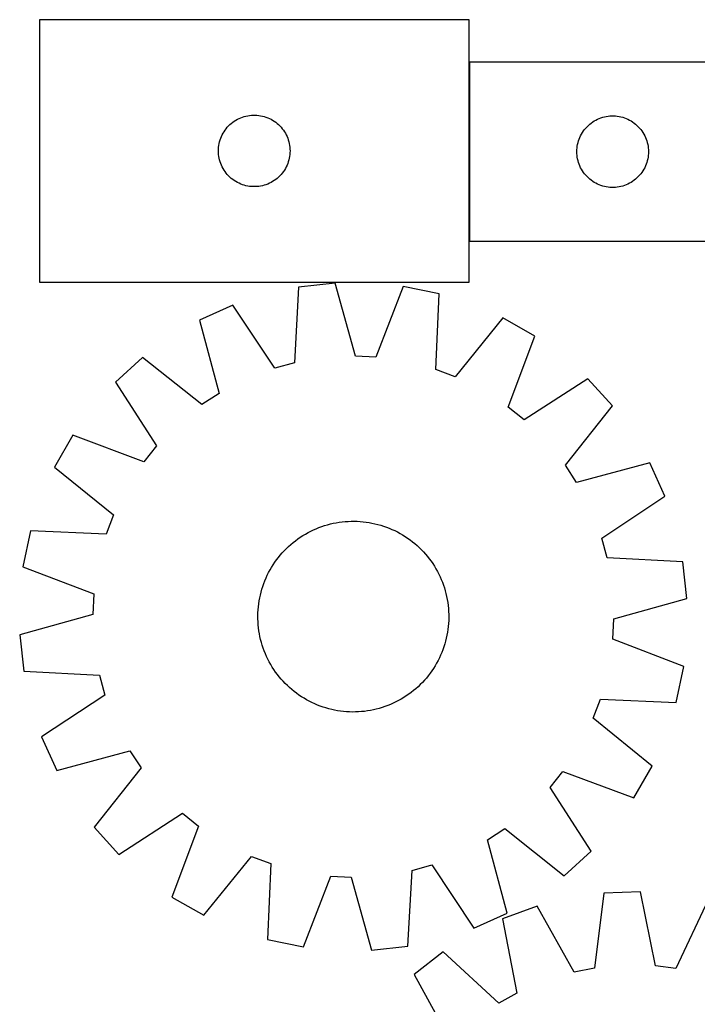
# Model space of a CAD drawing. Header units: millimetres. Extents: x 7 to 1493, y 7 to 2993.
# Tile 5 of 11: x 7 to 290, y 2581 to 2993. Entities that reach past the tile are written whole.
import ezdxf

# ---------------------------------------------------------------- set-up
doc = ezdxf.new("R2010")
doc.units = ezdxf.units.MM
doc.layers.add('COMMON', color=5, linetype='CONTINUOUS', true_color=0x0000ff)
doc.layers.add('CUT', color=7, linetype='CONTINUOUS', true_color=0x000000)

msp = doc.modelspace()

# ---------------------------------------------------------------- linework, layer by layer
at = {"layer": 'COMMON'}
msp.add_line((194.91275, 2900.640981), (194.91275, 2975.640981), dxfattribs=at)
at = {"layer": 'CUT'}
for p, q in [((194.812749, 2993.472474), (14.812749, 2993.472474)), ((14.812749, 2993.472474), (14.812749, 2883.472474)), ((194.812749, 2883.472474), (194.812749, 2993.472474)), ((495.01275, 2975.640981), (195.01275, 2975.640981)), ((195.01275, 2975.640981), (195.01275, 2900.640981)), ((97.090857, 2951.332193), (97.763098, 2951.712656)), ((97.763098, 2951.712656), (98.454033, 2952.058008)), ((98.454033, 2952.058008), (99.161831, 2952.367334)), ((99.161831, 2952.367334), (99.884614, 2952.639812)), ((99.884614, 2952.639812), (100.620465, 2952.874722)), ((100.620465, 2952.874722), (101.367433, 2953.07144)), ((101.367433, 2953.07144), (102.123538, 2953.229443)), ((102.123538, 2953.229443), (102.886774, 2953.348314)), ((102.886774, 2953.348314), (103.655117, 2953.427737)), ((103.655117, 2953.427737), (104.426531, 2953.467501)), ((104.426531, 2953.467501), (105.198968, 2953.467501)), ((105.198968, 2953.467501), (105.970381, 2953.427737)), ((105.970381, 2953.427737), (106.738725, 2953.348314)), ((106.738725, 2953.348314), (107.501961, 2953.229443)), ((107.501961, 2953.229443), (108.258065, 2953.07144)), ((108.258065, 2953.07144), (109.005034, 2952.874722)), ((109.005034, 2952.874722), (109.740885, 2952.639812)), ((109.740885, 2952.639812), (110.463668, 2952.367334)), ((110.463668, 2952.367334), (111.171465, 2952.058008)), ((111.171465, 2952.058008), (111.8624, 2951.712656)), ((111.8624, 2951.712656), (112.534641, 2951.332193)), ((247.963099, 2951.381163), (248.654034, 2951.726515)), ((248.654034, 2951.726515), (249.361832, 2952.03584)), ((249.361832, 2952.03584), (250.084615, 2952.308319)), ((250.084615, 2952.308319), (250.820466, 2952.543229)), ((250.820466, 2952.543229), (251.567434, 2952.739946)), ((251.567434, 2952.739946), (252.323539, 2952.89795)), ((252.323539, 2952.89795), (253.086775, 2953.016821)), ((253.086775, 2953.016821), (253.855118, 2953.096244)), ((253.855118, 2953.096244), (254.626532, 2953.136008)), ((254.626532, 2953.136008), (255.398969, 2953.136008)), ((255.398969, 2953.136008), (256.170382, 2953.096244)), ((256.170382, 2953.096244), (256.938726, 2953.016821)), ((256.938726, 2953.016821), (257.701962, 2952.89795)), ((257.701962, 2952.89795), (258.458066, 2952.739946)), ((258.458066, 2952.739946), (259.205035, 2952.543229)), ((259.205035, 2952.543229), (259.940886, 2952.308319)), ((259.940886, 2952.308319), (260.663669, 2952.03584)), ((260.663669, 2952.03584), (261.371466, 2951.726515)), ((261.371466, 2951.726515), (262.062401, 2951.381163)), ((92.587324, 2947.163791), (93.050952, 2947.781616)), ((93.050952, 2947.781616), (93.54577, 2948.374756)), ((93.54577, 2948.374756), (94.070467, 2948.941636)), ((94.070467, 2948.941636), (94.623649, 2949.480755)), ((94.623649, 2949.480755), (95.203852, 2949.990681)), ((95.203852, 2949.990681), (95.809535, 2950.470063)), ((95.809535, 2950.470063), (96.439094, 2950.917629)), ((96.439094, 2950.917629), (97.090857, 2951.332193)), ((112.534641, 2951.332193), (113.186405, 2950.917629)), ((113.186405, 2950.917629), (113.815964, 2950.470063)), ((113.815964, 2950.470063), (114.421647, 2949.990681)), ((114.421647, 2949.990681), (115.001849, 2949.480755)), ((115.001849, 2949.480755), (115.555032, 2948.941636)), ((115.555032, 2948.941636), (116.079728, 2948.374756)), ((116.079728, 2948.374756), (116.574546, 2947.781616)), ((116.574546, 2947.781616), (117.038174, 2947.163791)), ((242.787325, 2946.832297), (243.250953, 2947.450123)), ((243.250953, 2947.450123), (243.745771, 2948.043263)), ((243.745771, 2948.043263), (244.270468, 2948.610143)), ((244.270468, 2948.610143), (244.82365, 2949.149261)), ((244.82365, 2949.149261), (245.403853, 2949.659187)), ((245.403853, 2949.659187), (246.009536, 2950.138569)), ((246.009536, 2950.138569), (246.639095, 2950.586136)), ((246.639095, 2950.586136), (247.290858, 2951.0007)), ((247.290858, 2951.0007), (247.963099, 2951.381163)), ((262.062401, 2951.381163), (262.734642, 2951.0007)), ((262.734642, 2951.0007), (263.386406, 2950.586136)), ((263.386406, 2950.586136), (264.015965, 2950.138569)), ((264.015965, 2950.138569), (264.621648, 2949.659187)), ((264.621648, 2949.659187), (265.20185, 2949.149261)), ((265.20185, 2949.149261), (265.755033, 2948.610143)), ((265.755033, 2948.610143), (266.279729, 2948.043263)), ((266.279729, 2948.043263), (266.774547, 2947.450123)), ((266.774547, 2947.450123), (267.238175, 2946.832297)), ((90.523219, 2943.034197), (90.776997, 2943.763755)), ((90.776997, 2943.763755), (91.067996, 2944.479283)), ((91.067996, 2944.479283), (91.395443, 2945.178881)), ((91.395443, 2945.178881), (91.758471, 2945.860695)), ((91.758471, 2945.860695), (92.156116, 2946.522917)), ((92.156116, 2946.522917), (92.587324, 2947.163791)), ((117.038174, 2947.163791), (117.469383, 2946.522917)), ((117.469383, 2946.522917), (117.867028, 2945.860695)), ((117.867028, 2945.860695), (118.230056, 2945.178881)), ((118.230056, 2945.178881), (118.557503, 2944.479283)), ((118.557503, 2944.479283), (118.848502, 2943.763755)), ((118.848502, 2943.763755), (119.10228, 2943.034197)), ((240.72322, 2942.702703), (240.976998, 2943.432262)), ((240.976998, 2943.432262), (241.267997, 2944.147789)), ((241.267997, 2944.147789), (241.595444, 2944.847388)), ((241.595444, 2944.847388), (241.958472, 2945.529202)), ((241.958472, 2945.529202), (242.356117, 2946.191424)), ((242.356117, 2946.191424), (242.787325, 2946.832297)), ((267.238175, 2946.832297), (267.669384, 2946.191424)), ((267.669384, 2946.191424), (268.067029, 2945.529202)), ((268.067029, 2945.529202), (268.430057, 2944.847388)), ((268.430057, 2944.847388), (268.757504, 2944.147789)), ((268.757504, 2944.147789), (269.048503, 2943.432262)), ((269.048503, 2943.432262), (269.302281, 2942.702703)), ((89.812749, 2938.472474), (89.832638, 2939.244655)), ((89.832638, 2939.244655), (89.892251, 2940.014789)), ((89.892251, 2940.014789), (89.991431, 2940.780833)), ((89.991431, 2940.780833), (90.129914, 2941.540755)), ((90.129914, 2941.540755), (90.307333, 2942.292541)), ((90.307333, 2942.292541), (90.523219, 2943.034197)), ((119.10228, 2943.034197), (119.318165, 2942.292541)), ((119.318165, 2942.292541), (119.495585, 2941.540755)), ((119.495585, 2941.540755), (119.634068, 2940.780833)), ((119.634068, 2940.780833), (119.733247, 2940.014789)), ((119.733247, 2940.014789), (119.792861, 2939.244655)), ((119.792861, 2939.244655), (119.812749, 2938.472474)), ((240.032639, 2938.913162), (240.092252, 2939.683296)), ((240.092252, 2939.683296), (240.191432, 2940.449339)), ((240.191432, 2940.449339), (240.329915, 2941.209262)), ((240.329915, 2941.209262), (240.507334, 2941.961048)), ((240.507334, 2941.961048), (240.72322, 2942.702703)), ((269.302281, 2942.702703), (269.518166, 2941.961048)), ((269.518166, 2941.961048), (269.695586, 2941.209262)), ((269.695586, 2941.209262), (269.834069, 2940.449339)), ((269.834069, 2940.449339), (269.933248, 2939.683296)), ((269.933248, 2939.683296), (269.992862, 2938.913162)), ((89.832638, 2937.700293), (89.812749, 2938.472474)), ((89.892251, 2936.930159), (89.832638, 2937.700293)), ((89.991431, 2936.164115), (89.892251, 2936.930159)), ((90.129914, 2935.404193), (89.991431, 2936.164115)), ((90.307333, 2934.652407), (90.129914, 2935.404193)), ((119.495585, 2935.404193), (119.318165, 2934.652407)), ((119.634068, 2936.164115), (119.495585, 2935.404193)), ((119.733247, 2936.930159), (119.634068, 2936.164115)), ((119.792861, 2937.700293), (119.733247, 2936.930159)), ((119.812749, 2938.472474), (119.792861, 2937.700293)), ((240.01275, 2938.140981), (240.032639, 2938.913162)), ((240.032639, 2937.368799), (240.01275, 2938.140981)), ((240.092252, 2936.598666), (240.032639, 2937.368799)), ((240.191432, 2935.832622), (240.092252, 2936.598666)), ((240.329915, 2935.0727), (240.191432, 2935.832622)), ((240.507334, 2934.320914), (240.329915, 2935.0727)), ((269.695586, 2935.0727), (269.518166, 2934.320914)), ((269.834069, 2935.832622), (269.695586, 2935.0727)), ((269.933248, 2936.598666), (269.834069, 2935.832622)), ((269.992862, 2937.368799), (269.933248, 2936.598666)), ((269.992862, 2938.913162), (270.01275, 2938.140981)), ((270.01275, 2938.140981), (269.992862, 2937.368799)), ((90.523219, 2933.910752), (90.307333, 2934.652407)), ((90.776997, 2933.181193), (90.523219, 2933.910752)), ((91.067996, 2932.465665), (90.776997, 2933.181193)), ((91.395443, 2931.766067), (91.067996, 2932.465665)), ((91.758471, 2931.084253), (91.395443, 2931.766067)), ((92.156116, 2930.422031), (91.758471, 2931.084253)), ((117.867028, 2931.084253), (117.469383, 2930.422031)), ((118.230056, 2931.766067), (117.867028, 2931.084253)), ((118.557503, 2932.465665), (118.230056, 2931.766067)), ((118.848502, 2933.181193), (118.557503, 2932.465665)), ((119.10228, 2933.910752), (118.848502, 2933.181193)), ((119.318165, 2934.652407), (119.10228, 2933.910752)), ((240.72322, 2933.579258), (240.507334, 2934.320914)), ((240.976998, 2932.849699), (240.72322, 2933.579258)), ((241.267997, 2932.134172), (240.976998, 2932.849699)), ((241.595444, 2931.434574), (241.267997, 2932.134172)), ((241.958472, 2930.75276), (241.595444, 2931.434574)), ((268.430057, 2931.434574), (268.067029, 2930.75276)), ((268.757504, 2932.134172), (268.430057, 2931.434574)), ((269.048503, 2932.849699), (268.757504, 2932.134172)), ((269.302281, 2933.579258), (269.048503, 2932.849699)), ((269.518166, 2934.320914), (269.302281, 2933.579258)), ((92.587324, 2929.781158), (92.156116, 2930.422031)), ((93.050952, 2929.163332), (92.587324, 2929.781158)), ((93.54577, 2928.570192), (93.050952, 2929.163332)), ((94.070467, 2928.003312), (93.54577, 2928.570192)), ((94.623649, 2927.464194), (94.070467, 2928.003312)), ((95.203852, 2926.954267), (94.623649, 2927.464194)), ((95.809535, 2926.474885), (95.203852, 2926.954267)), ((114.421647, 2926.954267), (113.815964, 2926.474885)), ((115.001849, 2927.464194), (114.421647, 2926.954267)), ((115.555032, 2928.003312), (115.001849, 2927.464194)), ((116.079728, 2928.570192), (115.555032, 2928.003312)), ((116.574546, 2929.163332), (116.079728, 2928.570192)), ((117.038174, 2929.781158), (116.574546, 2929.163332)), ((117.469383, 2930.422031), (117.038174, 2929.781158)), ((242.356117, 2930.090538), (241.958472, 2930.75276)), ((242.787325, 2929.449664), (242.356117, 2930.090538)), ((243.250953, 2928.831838), (242.787325, 2929.449664)), ((243.745771, 2928.238699), (243.250953, 2928.831838)), ((244.270468, 2927.671818), (243.745771, 2928.238699)), ((244.82365, 2927.1327), (244.270468, 2927.671818)), ((245.403853, 2926.622774), (244.82365, 2927.1327)), ((265.20185, 2927.1327), (264.621648, 2926.622774)), ((265.755033, 2927.671818), (265.20185, 2927.1327)), ((266.279729, 2928.238699), (265.755033, 2927.671818)), ((266.774547, 2928.831838), (266.279729, 2928.238699)), ((267.238175, 2929.449664), (266.774547, 2928.831838)), ((267.669384, 2930.090538), (267.238175, 2929.449664)), ((268.067029, 2930.75276), (267.669384, 2930.090538)), ((96.439094, 2926.027319), (95.809535, 2926.474885)), ((97.090857, 2925.612755), (96.439094, 2926.027319)), ((97.763098, 2925.232292), (97.090857, 2925.612755)), ((98.454033, 2924.88694), (97.763098, 2925.232292)), ((99.161831, 2924.577615), (98.454033, 2924.88694)), ((99.884614, 2924.305136), (99.161831, 2924.577615)), ((100.620465, 2924.070226), (99.884614, 2924.305136)), ((101.367433, 2923.873508), (100.620465, 2924.070226)), ((102.123538, 2923.715505), (101.367433, 2923.873508)), ((102.886774, 2923.596634), (102.123538, 2923.715505)), ((103.655117, 2923.517211), (102.886774, 2923.596634)), ((104.426531, 2923.477447), (103.655117, 2923.517211)), ((105.198968, 2923.477447), (104.426531, 2923.477447)), ((105.970381, 2923.517211), (105.198968, 2923.477447)), ((106.738725, 2923.596634), (105.970381, 2923.517211)), ((107.501961, 2923.715505), (106.738725, 2923.596634)), ((108.258065, 2923.873508), (107.501961, 2923.715505)), ((109.005034, 2924.070226), (108.258065, 2923.873508)), ((109.740885, 2924.305136), (109.005034, 2924.070226)), ((110.463668, 2924.577615), (109.740885, 2924.305136)), ((111.171465, 2924.88694), (110.463668, 2924.577615)), ((111.8624, 2925.232292), (111.171465, 2924.88694)), ((112.534641, 2925.612755), (111.8624, 2925.232292)), ((113.186405, 2926.027319), (112.534641, 2925.612755)), ((113.815964, 2926.474885), (113.186405, 2926.027319)), ((246.009536, 2926.143392), (245.403853, 2926.622774)), ((246.639095, 2925.695826), (246.009536, 2926.143392)), ((247.290858, 2925.281261), (246.639095, 2925.695826)), ((247.963099, 2924.900799), (247.290858, 2925.281261)), ((248.654034, 2924.555447), (247.963099, 2924.900799)), ((249.361832, 2924.246121), (248.654034, 2924.555447)), ((250.084615, 2923.973642), (249.361832, 2924.246121)), ((250.820466, 2923.738733), (250.084615, 2923.973642)), ((251.567434, 2923.542015), (250.820466, 2923.738733)), ((252.323539, 2923.384011), (251.567434, 2923.542015)), ((253.086775, 2923.265141), (252.323539, 2923.384011)), ((253.855118, 2923.185718), (253.086775, 2923.265141)), ((254.626532, 2923.145954), (253.855118, 2923.185718)), ((255.398969, 2923.145954), (254.626532, 2923.145954)), ((256.170382, 2923.185718), (255.398969, 2923.145954)), ((256.938726, 2923.265141), (256.170382, 2923.185718)), ((257.701962, 2923.384011), (256.938726, 2923.265141)), ((258.458066, 2923.542015), (257.701962, 2923.384011)), ((259.205035, 2923.738733), (258.458066, 2923.542015)), ((259.940886, 2923.973642), (259.205035, 2923.738733)), ((260.663669, 2924.246121), (259.940886, 2923.973642)), ((261.371466, 2924.555447), (260.663669, 2924.246121)), ((262.062401, 2924.900799), (261.371466, 2924.555447)), ((262.734642, 2925.281261), (262.062401, 2924.900799)), ((263.386406, 2925.695826), (262.734642, 2925.281261)), ((264.015965, 2926.143392), (263.386406, 2925.695826)), ((264.621648, 2926.622774), (264.015965, 2926.143392)), ((195.01275, 2900.640981), (395.01275, 2900.640981)), ((14.812749, 2883.472474), (194.812749, 2883.472474)), ((123.430112, 2881.33294), (121.740611, 2849.61354)), ((138.724209, 2883.012561), (123.430112, 2881.33294)), ((147.257364, 2852.415829), (138.724209, 2883.012561)), ((167.230601, 2881.651876), (155.821956, 2852.007019)), ((182.295184, 2878.523155), (167.230601, 2881.651876)), ((180.955786, 2846.787044), (182.295184, 2878.523155)), ((95.898448, 2873.818069), (81.871928, 2867.494518)), ((113.46887, 2847.355737), (95.898448, 2873.818069)), ((81.871928, 2867.494518), (90.066951, 2836.805492)), ((208.985898, 2868.420107), (188.974868, 2843.751637)), ((222.34634, 2860.789304), (208.985898, 2868.420107)), ((211.265499, 2831.020365), (222.34634, 2860.789304)), ((58.009982, 2851.839699), (46.624054, 2841.491212)), ((82.897757, 2832.102085), (58.009982, 2851.839699)), ((121.740611, 2849.61354), (113.46887, 2847.355737)), ((155.821956, 2852.007019), (147.257364, 2852.415829)), ((188.974868, 2843.751637), (180.955786, 2846.787044)), ((46.624054, 2841.491212), (63.901415, 2814.836615)), ((244.608704, 2842.93285), (217.954107, 2825.65549)), ((254.957191, 2831.546922), (244.608704, 2842.93285)), ((90.066951, 2836.805492), (82.897757, 2832.102085)), ((217.954107, 2825.65549), (211.265499, 2831.020365)), ((235.219577, 2806.659147), (254.957191, 2831.546922)), ((28.7676, 2819.228847), (21.136797, 2805.868406)), ((58.536539, 2808.148007), (28.7676, 2819.228847)), ((63.901415, 2814.836615), (58.536539, 2808.148007)), ((270.61201, 2807.684976), (239.922984, 2799.489953)), ((276.935561, 2793.658457), (270.61201, 2807.684976)), ((21.136797, 2805.868406), (45.805267, 2785.857376)), ((239.922984, 2799.489953), (235.219577, 2806.659147)), ((250.473229, 2776.088034), (276.935561, 2793.658457)), ((45.805267, 2785.857376), (42.769861, 2777.838293)), ((136.716424, 2782.04548), (137.940718, 2782.328517)), ((137.940718, 2782.328517), (139.173298, 2782.572959)), ((139.173298, 2782.572959), (140.412949, 2782.778564)), ((140.412949, 2782.778564), (141.658446, 2782.94513)), ((141.658446, 2782.94513), (142.90856, 2783.072491)), ((142.90856, 2783.072491), (144.162058, 2783.160522)), ((144.162058, 2783.160522), (145.417703, 2783.209136)), ((145.417703, 2783.209136), (146.674255, 2783.218286)), ((146.674255, 2783.218286), (147.930475, 2783.187962)), ((147.930475, 2783.187962), (149.185122, 2783.118194)), ((149.185122, 2783.118194), (150.436958, 2783.009051)), ((150.436958, 2783.009051), (151.684749, 2782.860641)), ((151.684749, 2782.860641), (152.927262, 2782.67311)), ((152.927262, 2782.67311), (154.163271, 2782.446643)), ((154.163271, 2782.446643), (155.391558, 2782.181464)), ((11.033749, 2779.177691), (7.905028, 2764.113109)), ((42.769861, 2777.838293), (11.033749, 2779.177691)), ((126.266384, 2777.819741), (127.363101, 2778.433107)), ((127.363101, 2778.433107), (128.478543, 2779.011722)), ((128.478543, 2779.011722), (129.611609, 2779.555015)), ((129.611609, 2779.555015), (130.761182, 2780.062449)), ((130.761182, 2780.062449), (131.926127, 2780.533524)), ((131.926127, 2780.533524), (133.105293, 2780.967775)), ((133.105293, 2780.967775), (134.297517, 2781.364772)), ((134.297517, 2781.364772), (135.501624, 2781.724126)), ((135.501624, 2781.724126), (136.716424, 2782.04548)), ((155.391558, 2782.181464), (156.610908, 2781.877834)), ((156.610908, 2781.877834), (157.82012, 2781.536054)), ((157.82012, 2781.536054), (159.017999, 2781.15646)), ((159.017999, 2781.15646), (160.203364, 2780.739427)), ((160.203364, 2780.739427), (161.375045, 2780.285366)), ((161.375045, 2780.285366), (162.531885, 2779.794726)), ((162.531885, 2779.794726), (163.672743, 2779.267991)), ((163.672743, 2779.267991), (164.796493, 2778.705681)), ((164.796493, 2778.705681), (165.902026, 2778.10835)), ((120.138493, 2773.445983), (121.100851, 2774.25399)), ((121.100851, 2774.25399), (122.088114, 2775.031369)), ((122.088114, 2775.031369), (123.099308, 2775.777354)), ((123.099308, 2775.777354), (124.133435, 2776.491209)), ((124.133435, 2776.491209), (125.189474, 2777.172228)), ((125.189474, 2777.172228), (126.266384, 2777.819741)), ((165.902026, 2778.10835), (166.988251, 2777.476589)), ((166.988251, 2777.476589), (168.054096, 2776.81102)), ((168.054096, 2776.81102), (169.098508, 2776.1123)), ((169.098508, 2776.1123), (170.120458, 2775.38112)), ((170.120458, 2775.38112), (171.118937, 2774.6182)), ((171.118937, 2774.6182), (172.092959, 2773.824293)), ((252.731032, 2767.816293), (250.473229, 2776.088034)), ((115.732611, 2768.975467), (116.55672, 2769.924072)), ((116.55672, 2769.924072), (117.41022, 2770.846322)), ((117.41022, 2770.846322), (118.292266, 2771.741308)), ((118.292266, 2771.741308), (119.20199, 2772.608147)), ((119.20199, 2772.608147), (120.138493, 2773.445983)), ((172.092959, 2773.824293), (173.041564, 2773.000184)), ((173.041564, 2773.000184), (173.963814, 2772.146684)), ((173.963814, 2772.146684), (174.858801, 2771.264638)), ((174.858801, 2771.264638), (175.725639, 2770.354914)), ((175.725639, 2770.354914), (176.563475, 2769.418411)), ((112.745884, 2764.936604), (113.444604, 2765.981016)), ((113.444604, 2765.981016), (114.175784, 2767.002966)), ((114.175784, 2767.002966), (114.938704, 2768.001445)), ((114.938704, 2768.001445), (115.732611, 2768.975467)), ((176.563475, 2769.418411), (177.371482, 2768.456053)), ((177.371482, 2768.456053), (178.148861, 2767.46879)), ((178.148861, 2767.46879), (178.894846, 2766.457596)), ((178.894846, 2766.457596), (179.608701, 2765.42347)), ((284.450432, 2766.126792), (252.731032, 2767.816293)), ((286.130053, 2750.832695), (284.450432, 2766.126792)), ((7.905028, 2764.113109), (37.549886, 2752.704464)), ((110.288913, 2760.555251), (110.851223, 2761.679001)), ((110.851223, 2761.679001), (111.448554, 2762.784534)), ((111.448554, 2762.784534), (112.080315, 2763.870759)), ((112.080315, 2763.870759), (112.745884, 2764.936604)), ((179.608701, 2765.42347), (180.28972, 2764.36743)), ((180.28972, 2764.36743), (180.937233, 2763.290521)), ((180.937233, 2763.290521), (181.550599, 2762.193803)), ((181.550599, 2762.193803), (182.129214, 2761.078361)), ((108.817478, 2757.085872), (109.271538, 2758.257553)), ((109.271538, 2758.257553), (109.762178, 2759.414393)), ((109.762178, 2759.414393), (110.288913, 2760.555251)), ((182.129214, 2761.078361), (182.672507, 2759.945295)), ((182.672507, 2759.945295), (183.179941, 2758.795722)), ((183.179941, 2758.795722), (183.651016, 2757.630778)), ((183.651016, 2757.630778), (184.085267, 2756.451611)), ((107.37544, 2752.274066), (107.67907, 2753.493416)), ((107.67907, 2753.493416), (108.02085, 2754.702628)), ((108.02085, 2754.702628), (108.400444, 2755.900507)), ((108.400444, 2755.900507), (108.817478, 2757.085872)), ((184.085267, 2756.451611), (184.482264, 2755.259387)), ((184.482264, 2755.259387), (184.841618, 2754.05528)), ((184.841618, 2754.05528), (185.162972, 2752.840481)), ((37.549886, 2752.704464), (37.141075, 2744.139872)), ((106.696263, 2748.567257), (106.883794, 2749.80977)), ((106.883794, 2749.80977), (107.110261, 2751.045779)), ((107.110261, 2751.045779), (107.37544, 2752.274066)), ((185.162972, 2752.840481), (185.446009, 2751.616186)), ((185.446009, 2751.616186), (185.690451, 2750.383606)), ((185.690451, 2750.383606), (185.896056, 2749.143955)), ((255.533321, 2742.29954), (286.130053, 2750.832695)), ((106.368942, 2744.812983), (106.43871, 2746.06763)), ((106.43871, 2746.06763), (106.547853, 2747.319466)), ((106.547853, 2747.319466), (106.696263, 2748.567257)), ((185.896056, 2749.143955), (186.062622, 2747.898458)), ((186.062622, 2747.898458), (186.189983, 2746.648344)), ((186.189983, 2746.648344), (186.278014, 2745.394846)), ((186.278014, 2745.394846), (186.326628, 2744.139201)), ((37.141075, 2744.139872), (6.544343, 2735.606717)), ((106.338618, 2743.556763), (106.368942, 2744.812983)), ((106.347768, 2742.300211), (106.338618, 2743.556763)), ((106.396382, 2741.044566), (106.347768, 2742.300211)), ((106.484413, 2739.791068), (106.396382, 2741.044566)), ((186.305454, 2741.62643), (186.235686, 2740.371782)), ((186.335778, 2742.882649), (186.305454, 2741.62643)), ((186.326628, 2744.139201), (186.335778, 2742.882649)), ((255.124511, 2733.734948), (255.533321, 2742.29954)), ((106.611775, 2738.540954), (106.484413, 2739.791068)), ((106.77834, 2737.295457), (106.611775, 2738.540954)), ((106.983945, 2736.055806), (106.77834, 2737.295457)), ((185.978133, 2737.872155), (185.790602, 2736.629642)), ((186.126543, 2739.119946), (185.978133, 2737.872155)), ((186.235686, 2740.371782), (186.126543, 2739.119946)), ((6.544343, 2735.606717), (8.223964, 2720.31262)), ((107.228387, 2734.823226), (106.983945, 2736.055806)), ((107.511424, 2733.598931), (107.228387, 2734.823226)), ((107.832778, 2732.384132), (107.511424, 2733.598931)), ((184.995326, 2732.945996), (184.653546, 2731.736784)), ((185.298956, 2734.165346), (184.995326, 2732.945996)), ((185.564135, 2735.393633), (185.298956, 2734.165346)), ((185.790602, 2736.629642), (185.564135, 2735.393633)), ((284.769368, 2722.326303), (255.124511, 2733.734948)), ((108.192132, 2731.180025), (107.832778, 2732.384132)), ((108.589129, 2729.987801), (108.192132, 2731.180025)), ((109.02338, 2728.808634), (108.589129, 2729.987801)), ((109.494455, 2727.64369), (109.02338, 2728.808634)), ((183.856919, 2729.35354), (183.402858, 2728.181859)), ((184.273952, 2730.538905), (183.856919, 2729.35354)), ((184.653546, 2731.736784), (184.273952, 2730.538905)), ((110.001889, 2726.494117), (109.494455, 2727.64369)), ((110.545182, 2725.361051), (110.001889, 2726.494117)), ((111.123797, 2724.245609), (110.545182, 2725.361051)), ((181.823173, 2724.760411), (181.225842, 2723.654878)), ((182.385483, 2725.884161), (181.823173, 2724.760411)), ((182.912218, 2727.025019), (182.385483, 2725.884161)), ((183.402858, 2728.181859), (182.912218, 2727.025019)), ((111.737163, 2723.148891), (111.123797, 2724.245609)), ((112.384676, 2722.071982), (111.737163, 2723.148891)), ((113.065696, 2721.015942), (112.384676, 2722.071982)), ((113.77955, 2719.981816), (113.065696, 2721.015942)), ((179.229792, 2720.458396), (178.498612, 2719.436446)), ((179.928512, 2721.502808), (179.229792, 2720.458396)), ((180.594081, 2722.568653), (179.928512, 2721.502808)), ((181.225842, 2723.654878), (180.594081, 2722.568653)), ((281.640647, 2707.261721), (284.769368, 2722.326303)), ((8.223964, 2720.31262), (39.943364, 2718.623119)), ((39.943364, 2718.623119), (42.201167, 2710.351378)), ((114.525535, 2718.970622), (113.77955, 2719.981816)), ((115.302914, 2717.983359), (114.525535, 2718.970622)), ((116.110921, 2717.021001), (115.302914, 2717.983359)), ((116.948757, 2716.084498), (116.110921, 2717.021001)), ((176.117676, 2716.51534), (175.264177, 2715.59309)), ((176.941785, 2717.463945), (176.117676, 2716.51534)), ((177.735692, 2718.437967), (176.941785, 2717.463945)), ((178.498612, 2719.436446), (177.735692, 2718.437967)), ((117.815596, 2715.174774), (116.948757, 2716.084498)), ((118.710582, 2714.292728), (117.815596, 2715.174774)), ((119.632832, 2713.439228), (118.710582, 2714.292728)), ((120.581437, 2712.615119), (119.632832, 2713.439228)), ((121.555459, 2711.821212), (120.581437, 2712.615119)), ((171.573546, 2712.185422), (170.586283, 2711.408043)), ((172.535903, 2712.993429), (171.573546, 2712.185422)), ((173.472406, 2713.831265), (172.535903, 2712.993429)), ((174.38213, 2714.698104), (173.472406, 2713.831265)), ((175.264177, 2715.59309), (174.38213, 2714.698104)), ((42.201167, 2710.351378), (15.738835, 2692.780955)), ((122.553938, 2711.058292), (121.555459, 2711.821212)), ((123.575888, 2710.327112), (122.553938, 2711.058292)), ((124.620301, 2709.628392), (123.575888, 2710.327112)), ((125.686145, 2708.962823), (124.620301, 2709.628392)), ((126.77237, 2708.331062), (125.686145, 2708.962823)), ((127.877903, 2707.733731), (126.77237, 2708.331062)), ((165.311296, 2708.006305), (164.195853, 2707.42769)), ((166.408013, 2708.619671), (165.311296, 2708.006305)), ((167.484922, 2709.267184), (166.408013, 2708.619671)), ((168.540962, 2709.948203), (167.484922, 2709.267184)), ((169.575089, 2710.662058), (168.540962, 2709.948203)), ((170.586283, 2711.408043), (169.575089, 2710.662058)), ((246.869129, 2700.582036), (249.904536, 2708.601119)), ((249.904536, 2708.601119), (281.640647, 2707.261721)), ((129.001653, 2707.171421), (127.877903, 2707.733731)), ((130.142511, 2706.644686), (129.001653, 2707.171421)), ((131.299351, 2706.154046), (130.142511, 2706.644686)), ((132.471032, 2705.699985), (131.299351, 2706.154046)), ((133.656397, 2705.282952), (132.471032, 2705.699985)), ((134.854276, 2704.903358), (133.656397, 2705.282952)), ((136.063488, 2704.561578), (134.854276, 2704.903358)), ((137.282839, 2704.257948), (136.063488, 2704.561578)), ((138.511125, 2703.992769), (137.282839, 2704.257948)), ((139.747134, 2703.766302), (138.511125, 2703.992769)), ((153.501098, 2703.866453), (152.261447, 2703.660848)), ((154.733678, 2704.110895), (153.501098, 2703.866453)), ((155.957973, 2704.393932), (154.733678, 2704.110895)), ((157.172772, 2704.715286), (155.957973, 2704.393932)), ((158.376879, 2705.07464), (157.172772, 2704.715286)), ((159.569103, 2705.471637), (158.376879, 2705.07464)), ((160.74827, 2705.905888), (159.569103, 2705.471637)), ((161.913214, 2706.376963), (160.74827, 2705.905888)), ((163.062787, 2706.884397), (161.913214, 2706.376963)), ((164.195853, 2707.42769), (163.062787, 2706.884397)), ((140.989647, 2703.578771), (139.747134, 2703.766302)), ((142.237438, 2703.430361), (140.989647, 2703.578771)), ((143.489275, 2703.321218), (142.237438, 2703.430361)), ((144.743922, 2703.25145), (143.489275, 2703.321218)), ((146.000141, 2703.221126), (144.743922, 2703.25145)), ((147.256693, 2703.230276), (146.000141, 2703.221126)), ((148.512338, 2703.27889), (147.256693, 2703.230276)), ((149.765836, 2703.366921), (148.512338, 2703.27889)), ((151.01595, 2703.494282), (149.765836, 2703.366921)), ((152.261447, 2703.660848), (151.01595, 2703.494282)), ((271.537599, 2680.571006), (246.869129, 2700.582036)), ((15.738835, 2692.780955), (22.062386, 2678.754436)), ((22.062386, 2678.754436), (52.751412, 2686.949459)), ((52.751412, 2686.949459), (57.454819, 2679.780265)), ((57.454819, 2679.780265), (37.717205, 2654.89249)), ((263.906796, 2667.210565), (271.537599, 2680.571006)), ((228.772982, 2671.602797), (234.137858, 2678.291405)), ((234.137858, 2678.291405), (263.906796, 2667.210565)), ((246.050342, 2644.9482), (228.772982, 2671.602797)), ((48.065692, 2643.506562), (74.72029, 2660.783922)), ((74.72029, 2660.783922), (81.408898, 2655.419047)), ((37.717205, 2654.89249), (48.065692, 2643.506562)), ((81.408898, 2655.419047), (70.328057, 2625.650108)), ((202.607445, 2649.63392), (209.776639, 2654.337327)), ((209.776639, 2654.337327), (234.664414, 2634.599713)), ((210.802468, 2618.944894), (202.607445, 2649.63392)), ((83.688498, 2618.019305), (103.699529, 2642.687775)), ((103.699529, 2642.687775), (111.718611, 2639.652368)), ((234.664414, 2634.599713), (246.050342, 2644.9482)), ((111.718611, 2639.652368), (110.379213, 2607.916257)), ((170.933785, 2636.825872), (179.205526, 2639.083675)), ((179.205526, 2639.083675), (196.775949, 2612.621343)), ((125.443795, 2604.787536), (136.85244, 2634.432394)), ((136.85244, 2634.432394), (145.417032, 2634.023583)), ((145.417032, 2634.023583), (153.950187, 2603.426851)), ((169.244284, 2605.106472), (170.933785, 2636.825872)), ((70.328057, 2625.650108), (83.688498, 2618.019305)), ((251.338875, 2627.328059), (247.330026, 2595.817681)), ((266.714927, 2627.88266), (251.338875, 2627.328059)), ((272.983512, 2596.742982), (266.714927, 2627.88266)), ((223.330631, 2621.850461), (208.878518, 2616.571543)), ((238.9151, 2594.171966), (223.330631, 2621.850461)), ((295.045021, 2624.437141), (281.495137, 2595.707794)), ((196.775949, 2612.621343), (210.802468, 2618.944894)), ((208.878518, 2616.571543), (214.803118, 2585.36459)), ((110.379213, 2607.916257), (125.443795, 2604.787536)), ((153.950187, 2603.426851), (169.244284, 2605.106472)), ((183.933765, 2602.707015), (171.820265, 2593.220516)), ((207.308601, 2581.199067), (183.933765, 2602.707015)), ((281.495137, 2595.707794), (272.983512, 2596.742982)), ((171.820265, 2593.220516), (187.098373, 2565.371743)), ((247.330026, 2595.817681), (238.9151, 2594.171966)), ((214.803118, 2585.36459), (207.308601, 2581.199067))]:
    msp.add_line(p, q, dxfattribs=at)

doc.saveas('drawing.dxf')
